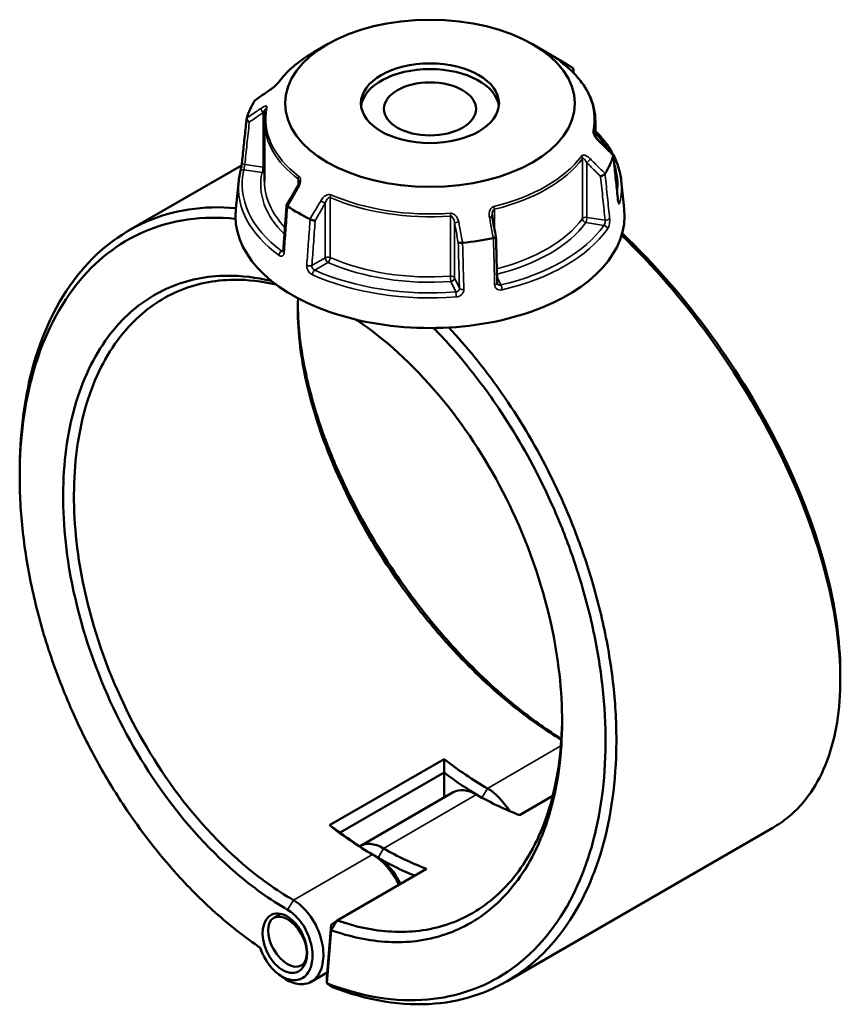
# Model space of a CAD drawing. Header units: millimetres. Extents: x 0 to 898, y 0 to 872.
# Tile 15 of 15: x 614 to 829, y 614 to 872. Entities that reach past the tile are written whole.
import ezdxf

# ---------------------------------------------------------------- set-up
doc = ezdxf.new("R2010")
doc.units = ezdxf.units.MM
doc.layers.add('Visible (ANSI)', color=7, linetype='Continuous', lineweight=50)
doc.layers.add('Visible Narrow (ANSI)', color=7, linetype='Continuous', lineweight=35)

msp = doc.modelspace()

# ---------------------------------------------------------------- linework, layer by layer
at = {"layer": 'Visible (ANSI)'}
for p, q in [((694.882, 865.82), (691.277, 863.739)), ((748.565, 865.82), (756.222, 861.399)), ((678.373, 845.584), (678.373, 829.829)), ((765.073, 845.584), (765.073, 841.629)), ((672.343, 834.032), (642.908, 817.037)), ((671.615, 830.061), (670.821, 822.669)), ((771.832, 830.061), (772.626, 822.669)), ((725.455, 678.402), (695.403, 661.051)), ((698.195, 659.148), (725.452, 674.885)), ((725.436, 668.309), (725.436, 674.855)), ((727.821, 669.686), (703.426, 655.601)), ((745.215, 663.727), (753.878, 668.729)), ((811.594, 660.394), (741.853, 620.129)), ((697.376, 636.108), (720.82, 649.643)), ((682.621, 637.816), (680.788, 636.758)), ((695.823, 634.916), (697.376, 636.108)), ((695.823, 634.916), (694.672, 621.024)), ((694.685, 619.633), (695.838, 633.55)), ((695.838, 633.55), (695.823, 634.916)), ((689.097, 624.927), (687.988, 624.287)), ((694.789, 622.44), (690.604, 620.024)), ((694.672, 621.024), (694.685, 619.633))]:
    msp.add_line(p, q, dxfattribs=at)
for centre, major_axis, ratio in [((721.723, 850.323), (-37.959, 0), 0.5773503), ((721.723, 850.323), (-18.088, 0), 0.5773503), ((721.723, 848.85), (-12.058, 0), 0.5773503), ((683.699, 630.125), (3.405, -7.485), 0.6318214), ((684.388, 630.523), (3.6, -6.235), 0.5773503)]:
    msp.add_ellipse(centre, major_axis=major_axis, ratio=ratio, dxfattribs=at)
for centre, major_axis, ratio, start_param, end_param in [((721.723, 841.481), (48.789, 0), 0.5773503, 0.7000236, 0.7853982), ((721.723, 848.85), (-18.088, 0), 0.5773503, 3.2122144, 6.2125635), ((11925.174, -10065.031), (-15080.935, 6278.206), 0.7812336, 5.8150612, 5.8154038), ((721.723, 841.481), (-48.789, 0), 0.5773503, 5.9360113, 6.1067605), ((-10172.334, -6703.997), (-14566.206, 6858.218), 0.7841007, 4.2840394, 4.284384), ((721.723, 841.481), (48.789, 0), 0.5773503, 5.9360113, 6.1067605), ((8889.183, -3948.205), (-8219.572, -14236.719), 0.5773842, 4.7102294, 4.7105616), ((721.723, 820.848), (51, 0), 0.5773503, 3.0796893, 6.3450887), ((721.723, 841.481), (-48.789, 0), 0.5773503, 0.7000236, 0.8707727), ((-2215.081, -2168.625), (-2467.165, 15953.448), 0.2116418, 4.8677141, 4.8680442), ((721.723, 841.481), (-48.789, 0), 0.5773503, 1.7472211, 1.9179703), ((736.749, 744.199), (-45, 77.942), 0.5773503, 2.177782, 2.3561945), ((735.335, 743.383), (46, -79.674), 0.5773503, 5.3450197, 5.4868576), ((733.921, 659.12), (-6.1, 10.566), 0.5773503, 5.4977871, 6.2831853), ((733.921, 742.566), (45, -77.942), 0.5773503, 5.4977872, 5.6761997), ((736.749, 660.753), (-6.1, 10.566), 0.5773503, 4.7604338, 5.4977872), ((706.697, 726.849), (45, -77.942), 0.5773503, 5.3193746, 5.4977872), ((708.112, 727.665), (-46, 79.674), 0.5773503, 2.2034271, 2.3561945), ((709.526, 645.036), (-6.1, 10.566), 0.5773503, 5.4977871, 6.3032905), ((706.697, 643.403), (6.1, -10.566), 0.5773503, 1.4345484, 2.3561945), ((709.526, 728.482), (-45, 77.942), 0.5773503, 2.3561945, 2.534607), ((708.112, 644.219), (-5.1, 8.833), 0.5773503, 4.5492062, 5.4977872), ((708.112, 727.665), (46, -79.674), 0.5773503, 5.4977872, 5.645566)]:
    msp.add_ellipse(centre, major_axis=major_axis, ratio=ratio, start_param=start_param, end_param=end_param, dxfattribs=at)
for points, knots in [([(691.277, 863.739), (690.488, 863.283), (689.728, 862.809), (688.272, 861.828), (687.575, 861.32), (686.249, 860.272), (685.62, 859.733), (684.432, 858.625), (683.874, 858.056), (682.833, 856.892), (682.35, 856.297), (681.906, 855.691)], [3.14159265, 3.14159265, 3.14159265, 3.14159265, 3.21871647, 3.21871647, 3.29584029, 3.29584029, 3.37296411, 3.37296411, 3.45008793, 3.45008793, 3.52721175, 3.52721175, 3.52721175, 3.52721175]), ([(756.11, 861.125), (756.059, 861.165), (756.013, 861.2), (755.935, 861.262), (755.904, 861.288), (755.858, 861.326), (755.843, 861.339), (755.841, 861.342), (755.841, 861.342), (755.841, 861.342)], [0, 0, 0, 0, 0.027602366, 0.027602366, 0.055204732, 0.055204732, 0.082807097, 0.082807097, 0.085029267, 0.085029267, 0.085029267, 0.085029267]), ([(765.073, 845.584), (765.073, 846.714), (764.946, 847.844), (764.442, 850.078), (764.066, 851.182), (763.074, 853.342), (762.46, 854.399), (761.008, 856.447), (760.171, 857.439), (758.29, 859.344), (757.247, 860.257), (756.11, 861.125)], [0.78539816, 0.78539816, 0.78539816, 0.78539816, 0.91488186, 0.91488186, 1.04436556, 1.04436556, 1.17384925, 1.17384925, 1.30333295, 1.30333295, 1.43281665, 1.43281665, 1.43281665, 1.43281665]), ([(759.075, 858.547), (759.136, 858.624), (759.186, 858.706), (759.269, 858.896), (759.294, 859.003), (759.3, 859.212), (759.28, 859.311), (759.196, 859.485), (759.134, 859.558), (759.055, 859.616)], [0.00820144, 0.00820144, 0.00820144, 0.00820144, 0.03931654, 0.03931654, 0.07811943, 0.07811943, 0.11669858, 0.11669858, 0.15374023, 0.15374023, 0.15374023, 0.15374023]), ([(681.906, 855.691), (681.888, 855.666), (681.863, 855.634), (681.794, 855.551), (681.748, 855.497), (681.628, 855.366), (681.551, 855.287), (681.362, 855.099), (681.246, 854.988), (680.97, 854.737), (680.807, 854.597), (680.486, 854.333), (680.327, 854.207), (680.04, 853.992), (679.91, 853.899), (679.787, 853.814)], [0, 0, 0, 0, 0.02448736, 0.02448736, 0.05566303, 0.05566303, 0.09536839, 0.09536839, 0.14762195, 0.14762195, 0.21670515, 0.21670515, 0.28578835, 0.28578835, 0.345416, 0.345416, 0.345416, 0.345416]), ([(678.72, 848.814), (678.674, 848.6), (678.632, 848.386), (678.558, 847.957), (678.526, 847.742), (678.471, 847.311), (678.447, 847.095), (678.41, 846.664), (678.396, 846.448), (678.378, 846.016), (678.373, 845.8), (678.373, 845.584)], [3.80317111, 3.80317111, 3.80317111, 3.80317111, 3.82793505, 3.82793505, 3.85269899, 3.85269899, 3.87746293, 3.87746293, 3.90222688, 3.90222688, 3.92699082, 3.92699082, 3.92699082, 3.92699082]), ([(672.471, 834.949), (672.551, 835.709), (672.631, 836.468), (672.791, 837.986), (672.871, 838.746), (673.032, 840.264), (673.112, 841.023), (673.272, 842.542), (673.352, 843.301), (673.513, 844.82), (673.593, 845.579), (673.673, 846.338)], [1.2046153, 1.2046153, 1.2046153, 1.2046153, 1.4892348, 1.4892348, 1.7738543, 1.7738543, 2.0584737, 2.0584737, 2.3430932, 2.3430932, 2.6277127, 2.6277127, 2.6277127, 2.6277127]), ([(674.378, 845.389), (674.377, 845.39), (674.376, 845.391), (674.26, 845.455), (674.152, 845.531), (673.961, 845.699), (673.88, 845.79), (673.753, 845.977), (673.708, 846.073), (673.665, 846.253), (673.665, 846.336), (673.687, 846.41)], [-0.153857, -0.153857, -0.153857, -0.153857, -0.15338182, -0.15338182, -0.11415687, -0.11415687, -0.07544477, -0.07544477, -0.03695534, -0.03695534, 0, 0, 0, 0]), ([(765.922, 840.57), (765.796, 840.695), (765.673, 840.829), (765.437, 841.108), (765.325, 841.254), (765.119, 841.55), (765.026, 841.7), (764.913, 841.911), (764.88, 841.978), (764.83, 842.089), (764.811, 842.136), (764.77, 842.246), (764.753, 842.305), (764.738, 842.374), (764.735, 842.394), (764.734, 842.407), (764.734, 842.409), (764.734, 842.409)], [0, 0, 0, 0, 0.06411837, 0.06411837, 0.12823675, 0.12823675, 0.19235512, 0.19235512, 0.22276405, 0.22276405, 0.24628627, 0.24628627, 0.28310596, 0.28310596, 0.30675646, 0.30675646, 0.31680187, 0.31680187, 0.31680187, 0.31680187]), ([(765.073, 843.082), (765.929, 842.225), (766.711, 841.34), (768.252, 839.355), (768.98, 838.245), (770.203, 835.974), (770.7, 834.813), (771.45, 832.457), (771.703, 831.262), (771.832, 830.061)], [4.97524504, 4.97524504, 4.97524504, 4.97524504, 5.07635569, 5.07635569, 5.19619839, 5.19619839, 5.31604109, 5.31604109, 5.43588379, 5.43588379, 5.43588379, 5.43588379]), ([(769.719, 836.785), (769.737, 836.767), (769.751, 836.747), (769.782, 836.676), (769.782, 836.617), (769.76, 836.551)], [-0.05369142, -0.05369142, -0.05369142, -0.05369142, -0.036955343, -0.036955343, 0, 0, 0, 0]), ([(770.976, 824.916), (770.896, 825.7), (770.816, 826.483), (770.656, 828.05), (770.576, 828.833), (770.416, 830.4), (770.336, 831.184), (770.176, 832.751), (770.095, 833.534), (769.935, 835.101), (769.855, 835.884), (769.775, 836.668)], [1.2046153, 1.2046153, 1.2046153, 1.2046153, 1.489011, 1.489011, 1.7734066, 1.7734066, 2.0578023, 2.0578023, 2.3421979, 2.3421979, 2.6265936, 2.6265936, 2.6265936, 2.6265936]), ([(672.007, 832.324), (672.03, 832.421), (672.057, 832.542), (672.119, 832.83), (672.154, 833), (672.226, 833.363), (672.262, 833.557), (672.33, 833.946), (672.362, 834.14), (672.417, 834.508), (672.44, 834.681), (672.463, 834.876), (672.467, 834.913), (672.471, 834.949)], [0, 0, 0, 0, 0.05596137, 0.05596137, 0.11691794, 0.11691794, 0.17857848, 0.17857848, 0.2397459, 0.2397459, 0.2998994, 0.2998994, 0.31481354, 0.31481354, 0.31481354, 0.31481354]), ([(671.615, 830.061), (671.631, 830.212), (671.649, 830.364), (671.689, 830.666), (671.712, 830.818), (671.76, 831.12), (671.786, 831.271), (671.842, 831.572), (671.873, 831.723), (671.937, 832.024), (671.971, 832.174), (672.007, 832.324)], [2.418097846, 2.418097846, 2.418097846, 2.418097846, 2.433220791, 2.433220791, 2.448343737, 2.448343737, 2.463466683, 2.463466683, 2.478589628, 2.478589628, 2.493712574, 2.493712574, 2.493712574, 2.493712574]), ([(767.593, 831.883), (767.552, 831.812), (767.49, 831.738), (767.331, 831.589), (767.234, 831.516), (767.02, 831.381), (766.904, 831.32), (766.667, 831.219), (766.547, 831.178), (766.431, 831.15), (766.43, 831.15), (766.428, 831.149)], [-0.15374042, -0.15374042, -0.15374042, -0.15374042, -0.11669868, -0.11669868, -0.07811926, -0.07811926, -0.03931665, -0.03931665, 0, 0, 0.00047629, 0.00047629, 0.00047629, 0.00047629]), ([(687.348, 829.796), (687.348, 829.722), (687.342, 829.638), (687.316, 829.46), (687.297, 829.366), (687.246, 829.172), (687.214, 829.073), (687.14, 828.873), (687.098, 828.773), (687.004, 828.575), (686.952, 828.476), (686.897, 828.38)], [0.13801183, 0.13801183, 0.13801183, 0.13801183, 0.17949263, 0.17949263, 0.22097343, 0.22097343, 0.26245423, 0.26245423, 0.30393503, 0.30393503, 0.34541583, 0.34541583, 0.34541583, 0.34541583]), ([(684.149, 823.618), (684.091, 822.818), (684.033, 822.019), (683.917, 820.42), (683.858, 819.621), (683.742, 818.022), (683.684, 817.223), (683.567, 815.624), (683.509, 814.825), (683.393, 813.227), (683.334, 812.427), (683.276, 811.628)], [0.6580505, 0.6580505, 0.6580505, 0.6580505, 0.9404674, 0.9404674, 1.2228844, 1.2228844, 1.5053014, 1.5053014, 1.7877184, 1.7877184, 2.0701353, 2.0701353, 2.0701353, 2.0701353]), ([(684.392, 823.344), (684.312, 823.395), (684.251, 823.444), (684.166, 823.538), (684.147, 823.581), (684.15, 823.631), (684.154, 823.643), (684.161, 823.653)], [-0.15374023, -0.15374023, -0.15374023, -0.15374023, -0.116698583, -0.116698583, -0.078119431, -0.078119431, -0.064730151, -0.064730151, -0.064730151, -0.064730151]), ([(771.052, 824.484), (771.052, 824.484), (771.05, 824.489), (771.042, 824.515), (771.034, 824.544), (771.015, 824.631), (771.004, 824.695), (770.988, 824.814), (770.982, 824.864), (770.976, 824.916)], [0.20812264, 0.20812264, 0.20812264, 0.20812264, 0.22489111, 0.22489111, 0.25432414, 0.25432414, 0.2919232, 0.2919232, 0.31481354, 0.31481354, 0.31481354, 0.31481354]), ([(670.839, 822.831), (662.409, 823.587), (654.39, 822.369), (640.346, 816.203), (634.258, 811.407), (623.956, 798.33), (619.908, 789.829), (615.277, 772.053), (614.21, 763.177), (614.21, 753.822)], [0.3786309, 0.3786309, 0.3786309, 0.3786309, 0.7146722, 0.7146722, 1.03798, 1.03798, 1.3838528, 1.3838528, 1.669276, 1.669276, 1.669276, 1.669276]), ([(738.036, 820.439), (738.029, 820.475), (738.023, 820.51), (738.012, 820.581), (738.007, 820.617), (737.999, 820.688), (737.996, 820.723), (737.99, 820.794), (737.988, 820.829), (737.986, 820.899), (737.985, 820.934), (737.985, 820.968)], [0, 0, 0, 0, 0.014604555, 0.014604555, 0.02920911, 0.02920911, 0.043813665, 0.043813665, 0.05841822, 0.05841822, 0.073022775, 0.073022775, 0.073022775, 0.073022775]), ([(677.219, 628.955), (673.451, 631.517), (669.735, 634.41), (662.489, 640.798), (658.958, 644.291), (650.616, 653.509), (645.953, 659.525), (639.169, 669.734), (636.791, 673.657), (632.344, 681.722), (630.275, 685.865), (626.145, 695.047), (624.15, 700.115), (620.68, 710.346), (619.205, 715.51), (616.809, 725.815), (615.888, 730.956), (614.62, 741.101), (614.273, 746.104), (614.218, 750.98), (614.107, 760.734), (615.168, 769.98), (619.859, 787.851), (623.847, 796.178), (633.975, 808.978), (639.955, 813.667), (653.986, 819.796), (662.159, 820.951), (670.743, 820.035)], [-3.0617291, -3.0617291, -3.0617291, -3.0617291, -2.9120311, -2.9120311, -2.7623332, -2.7623332, -2.5445197, -2.5445197, -2.4163941, -2.4163941, -2.2882686, -2.2882686, -2.1375326, -2.1375326, -1.9867966, -1.9867966, -1.8360607, -1.8360607, -1.6853247, -1.6853247, -1.6853247, -1.3838528, -1.3838528, -1.03798, -1.03798, -0.7146722, -0.7146722, -0.3667941, -0.3667941, -0.3667941, -0.3667941]), ([(691.637, 819.579), (691.636, 819.579), (691.635, 819.579), (691.55, 819.576), (691.45, 819.582), (691.229, 819.613), (691.111, 819.637), (690.867, 819.702), (690.743, 819.741), (690.511, 819.829), (690.405, 819.877), (690.311, 819.927)], [-0.153857, -0.153857, -0.153857, -0.153857, -0.15338163, -0.15338163, -0.11415679, -0.11415679, -0.07544441, -0.07544441, -0.03695525, -0.03695525, 0, 0, 0, 0]), ([(771.944, 815.721), (780.125, 807.816), (787.934, 798.79), (801.938, 779.485), (808.142, 769.22), (818.717, 747.744), (822.925, 736.521), (827.99, 716.522), (829.209, 707.618), (829.236, 699.523), (829.249, 695.476), (828.966, 691.63), (827.814, 684.428), (826.945, 681.071), (824.641, 674.924), (823.206, 672.133), (819.802, 667.178), (817.834, 665.015), (814.357, 662.146), (813.013, 661.213), (811.594, 660.394)], [-2.7717693, -2.7717693, -2.7717693, -2.7717693, -2.446457, -2.446457, -2.1231586, -2.1231586, -1.7773097, -1.7773097, -1.4758255, -1.4758255, -1.4758255, -1.3250834, -1.3250834, -1.1743413, -1.1743413, -1.0235992, -1.0235992, -0.8728572, -0.8728572, -0.7866887, -0.7866887, -0.7866887, -0.7866887]), ([(829.237, 701.032), (829.237, 701.17), (829.236, 701.309), (829.236, 701.448), (829.195, 709.408), (827.984, 718.158), (822.983, 737.8), (818.839, 748.814), (808.443, 769.879), (802.349, 779.942), (788.368, 799.188), (780.418, 808.312), (772.096, 816.242)], [1.4705573, 1.4705573, 1.4705573, 1.4705573, 1.4758255, 1.4758255, 1.4758255, 1.7773097, 1.7773097, 2.1231586, 2.1231586, 2.446457, 2.446457, 2.7830047, 2.7830047, 2.7830047, 2.7830047]), ([(730.262, 813.747), (730.14, 813.73), (730.017, 813.718), (729.774, 813.703), (729.658, 813.701), (729.449, 813.706), (729.359, 813.715), (729.215, 813.74), (729.162, 813.757), (729.13, 813.778), (729.13, 813.779), (729.129, 813.779)], [-0.15374042, -0.15374042, -0.15374042, -0.15374042, -0.11669868, -0.11669868, -0.07811926, -0.07811926, -0.03931666, -0.03931666, 0, 0, 0.00047629, 0.00047629, 0.00047629, 0.00047629]), ([(739.013, 815.263), (739.015, 815.253), (739.013, 815.242), (738.992, 815.205), (738.954, 815.177), (738.837, 815.121), (738.759, 815.093), (738.57, 815.041), (738.463, 815.018), (738.347, 814.997)], [-0.13095781, -0.13095781, -0.13095781, -0.13095781, -0.11415687, -0.11415687, -0.07544477, -0.07544477, -0.03695534, -0.03695534, 0, 0, 0, 0]), ([(739.33, 803.219), (739.309, 804.021), (739.288, 804.824), (739.245, 806.429), (739.224, 807.232), (739.182, 808.837), (739.161, 809.639), (739.119, 811.244), (739.098, 812.047), (739.056, 813.652), (739.035, 814.454), (739.014, 815.257)], [1.2046153, 1.2046153, 1.2046153, 1.2046153, 1.4838718, 1.4838718, 1.7631283, 1.7631283, 2.0423848, 2.0423848, 2.3216413, 2.3216413, 2.6008978, 2.6008978, 2.6008978, 2.6008978]), ([(683.276, 811.628), (683.273, 811.58), (683.267, 811.539), (683.253, 811.472), (683.245, 811.447), (683.232, 811.415), (683.228, 811.407), (683.228, 811.407)], [0, 0, 0, 0, 0.031458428, 0.031458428, 0.062916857, 0.062916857, 0.093079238, 0.093079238, 0.093079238, 0.093079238]), ([(680.222, 803.734), (676.241, 804.694), (672.322, 805.164), (665.857, 805.109), (663.248, 804.837), (658.201, 803.802), (655.764, 803.037), (648.859, 800.063), (644.699, 797.165), (638.963, 791.239), (637.028, 788.758), (633.581, 783.276), (632.068, 780.277), (629.5, 773.828), (628.444, 770.378), (626.812, 763.108), (626.237, 759.287), (625.909, 755.323), (625.252, 747.396), (625.588, 738.896), (628.479, 719.774), (631.468, 709.071), (639.538, 689.357), (644.418, 680.282), (656.203, 663.078), (663.25, 655.114), (675.184, 644.85), (679.779, 641.562), (684.425, 638.88)], [-2.8764446, -2.8764446, -2.8764446, -2.8764446, -2.6912754, -2.6912754, -2.5606895, -2.5606895, -2.4301035, -2.4301035, -2.1738189, -2.1738189, -2.0230633, -2.0230633, -1.8723076, -1.8723076, -1.721552, -1.721552, -1.5707963, -1.5707963, -1.5707963, -1.269285, -1.269285, -0.9073789, -0.9073789, -0.5757643, -0.5757643, -0.2142133, -0.2142133, 0, 0, 0, 0]), ([(685.981, 641.403), (681.447, 644.021), (676.962, 647.228), (665.312, 657.24), (658.432, 665.008), (646.914, 681.795), (642.141, 690.652), (634.236, 709.907), (631.3, 720.367), (628.445, 739.071), (628.101, 747.391), (628.73, 755.156), (629.044, 759.038), (629.6, 762.782), (631.183, 769.909), (632.21, 773.292), (634.712, 779.618), (636.187, 782.562), (639.552, 787.943), (641.442, 790.38), (647.047, 796.203), (651.117, 799.053), (657.875, 801.983), (660.261, 802.737), (665.203, 803.761), (667.76, 804.031), (673.966, 804.092), (677.671, 803.668), (681.436, 802.793)], [0, 0, 0, 0, 0.2142133, 0.2142133, 0.5757643, 0.5757643, 0.9073789, 0.9073789, 1.269285, 1.269285, 1.5707963, 1.5707963, 1.5707963, 1.721552, 1.721552, 1.8723076, 1.8723076, 2.0230633, 2.0230633, 2.1738189, 2.1738189, 2.4301035, 2.4301035, 2.5606895, 2.5606895, 2.6912754, 2.6912754, 2.8701142, 2.8701142, 2.8701142, 2.8701142]), ([(739.368, 803.043), (739.364, 803.052), (739.36, 803.061), (739.352, 803.081), (739.349, 803.092), (739.343, 803.114), (739.34, 803.125), (739.336, 803.15), (739.334, 803.163), (739.331, 803.19), (739.33, 803.204), (739.33, 803.219)], [0.24445822, 0.24445822, 0.24445822, 0.24445822, 0.258529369, 0.258529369, 0.272600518, 0.272600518, 0.286671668, 0.286671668, 0.300742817, 0.300742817, 0.314813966, 0.314813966, 0.314813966, 0.314813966]), ([(687.182, 799.184), (687.023, 795.972), (687.107, 792.582), (687.438, 789.05), (687.766, 785.539), (688.336, 781.89), (689.946, 774.397), (690.985, 770.554), (693.51, 762.762), (694.995, 758.813), (698.376, 750.897), (700.273, 746.931), (705.89, 736.321), (709.961, 729.746), (716.712, 720.303), (719.094, 717.198), (724.026, 711.205), (726.575, 708.317), (733.985, 700.5), (738.993, 695.889), (748.075, 688.679), (752.124, 685.861), (756.142, 683.454)], [-1.7224072, -1.7224072, -1.7224072, -1.7224072, -1.5707963, -1.5707963, -1.5707963, -1.4200407, -1.4200407, -1.269285, -1.269285, -1.1185294, -1.1185294, -0.9677737, -0.9677737, -0.7114891, -0.7114891, -0.5809031, -0.5809031, -0.4503172, -0.4503172, -0.2103215, -0.2103215, -0.0208228, -0.0208228, -0.0208228, -0.0208228]), ([(756.156, 683.668), (752.536, 685.924), (748.899, 688.5), (740.095, 695.493), (734.966, 700.221), (727.379, 708.234), (724.77, 711.194), (719.723, 717.336), (717.285, 720.518), (710.381, 730.193), (706.221, 736.927), (700.485, 747.788), (698.55, 751.847), (695.103, 759.945), (693.59, 763.984), (691.021, 771.95), (689.965, 775.877), (688.334, 783.531), (687.759, 787.258), (687.43, 790.843), (687.241, 792.906), (687.134, 794.922), (687.11, 796.883)], [0.0439589, 0.0439589, 0.0439589, 0.0439589, 0.2103215, 0.2103215, 0.4503172, 0.4503172, 0.5809031, 0.5809031, 0.7114891, 0.7114891, 0.9677737, 0.9677737, 1.1185294, 1.1185294, 1.269285, 1.269285, 1.4200407, 1.4200407, 1.5707963, 1.5707963, 1.5707963, 1.6575875, 1.6575875, 1.6575875, 1.6575875]), ([(695.838, 633.55), (698.311, 632.668), (700.774, 631.967), (708.348, 630.369), (713.368, 630.117), (720.716, 631.025), (723.228, 631.593), (728.054, 633.215), (730.368, 634.269), (736.872, 638.084), (740.722, 641.515), (745.91, 648.223), (747.63, 650.981), (750.63, 656.98), (751.909, 660.221), (753.997, 667.114), (754.806, 670.766), (755.935, 678.396), (756.255, 682.375), (756.328, 686.473), (756.473, 694.669), (755.621, 703.341), (751.635, 722.617), (748.075, 733.255), (739.035, 752.565), (733.746, 761.324), (721.262, 777.651), (713.942, 785.034), (704.984, 791.789), (703.677, 792.722), (702.363, 793.607)], [-2.9668095, -2.9668095, -2.9668095, -2.9668095, -2.8530315, -2.8530315, -2.6130273, -2.6130273, -2.4824181, -2.4824181, -2.3518089, -2.3518089, -2.0955839, -2.0955839, -1.9448633, -1.9448633, -1.7941426, -1.7941426, -1.643422, -1.643422, -1.4927014, -1.4927014, -1.4927014, -1.1912602, -1.1912602, -0.8293786, -0.8293786, -0.49784, -0.49784, -0.1363374, -0.1363374, -0.0751045, -0.0751045, -0.0751045, -0.0751045]), ([(722.67, 791.408), (725.632, 788.382), (728.508, 785.158), (734.233, 778.131), (737.067, 774.303), (744.052, 763.917), (747.966, 757.104), (753.422, 745.875), (755.277, 741.628), (758.625, 733.026), (760.118, 728.671), (762.949, 719.155), (764.211, 713.986), (766.173, 703.715), (766.872, 698.614), (767.69, 688.594), (767.81, 683.676), (767.468, 674.135), (767.006, 669.511), (766.258, 665.088), (764.762, 656.242), (762.117, 648.2), (754.221, 633.431), (748.64, 627.08), (735.838, 618.497), (728.746, 616.028), (712.762, 614.642), (703.764, 616.094), (694.685, 619.633)], [-2.8158601, -2.8158601, -2.8158601, -2.8158601, -2.6887397, -2.6887397, -2.5528778, -2.5528778, -2.3350555, -2.3350555, -2.2069247, -2.2069247, -2.0787939, -2.0787939, -1.9280518, -1.9280518, -1.7773097, -1.7773097, -1.6265676, -1.6265676, -1.4758255, -1.4758255, -1.4758255, -1.1743413, -1.1743413, -0.8281609, -0.8281609, -0.5040431, -0.5040431, -0.1487092, -0.1487092, -0.1487092, -0.1487092]), ([(695.943, 618.729), (705.245, 615.07), (714.468, 613.558), (730.794, 614.953), (738.011, 617.452), (751.051, 626.155), (756.741, 632.599), (764.803, 647.602), (767.509, 655.775), (769.046, 664.773), (769.815, 669.271), (770.292, 673.975), (770.655, 683.685), (770.54, 688.691), (769.72, 698.894), (769.014, 704.09), (767.028, 714.554), (765.747, 719.822), (762.873, 729.523), (761.354, 733.962), (757.949, 742.734), (756.061, 747.066), (750.506, 758.521), (746.518, 765.474), (739.398, 776.074), (736.509, 779.982), (731.27, 786.418), (728.978, 789.04), (726.629, 791.54)], [0.1460669, 0.1460669, 0.1460669, 0.1460669, 0.5040431, 0.5040431, 0.8281609, 0.8281609, 1.1743413, 1.1743413, 1.4758255, 1.4758255, 1.4758255, 1.6265676, 1.6265676, 1.7773097, 1.7773097, 1.9280518, 1.9280518, 2.0787939, 2.0787939, 2.2069247, 2.2069247, 2.3350555, 2.3350555, 2.5528778, 2.5528778, 2.6887397, 2.6887397, 2.7888475, 2.7888475, 2.7888475, 2.7888475]), ([(756.341, 689.017), (756.338, 688.61), (756.333, 688.204), (756.325, 687.799), (756.247, 683.792), (755.926, 679.902), (754.807, 672.447), (754.009, 668.88), (751.954, 662.15), (750.696, 658.987), (747.752, 653.135), (746.064, 650.446), (740.979, 643.908), (737.21, 640.568), (730.848, 636.857), (728.585, 635.833), (723.867, 634.258), (721.413, 633.708), (714.235, 632.833), (709.332, 633.084), (702.022, 634.633), (699.704, 635.288), (697.376, 636.108)], [1.4774699, 1.4774699, 1.4774699, 1.4774699, 1.4927014, 1.4927014, 1.4927014, 1.643422, 1.643422, 1.7941426, 1.7941426, 1.9448633, 1.9448633, 2.0955839, 2.0955839, 2.3518089, 2.3518089, 2.4824181, 2.4824181, 2.6130273, 2.6130273, 2.8530315, 2.8530315, 2.962783, 2.962783, 2.962783, 2.962783]), ([(683.39, 621.029), (684.585, 620.185), (685.831, 619.64), (688.359, 619.219), (689.625, 619.434), (691.341, 620.467), (691.92, 621.026), (692.391, 621.725), (692.861, 622.424), (693.224, 623.263), (693.841, 625.715), (693.894, 627.493), (693.319, 631.21), (692.686, 633.146), (690.778, 636.878), (689.449, 638.636), (687.33, 640.522), (686.659, 641.011), (685.981, 641.403)], [-3.2432709, -3.2432709, -3.2432709, -3.2432709, -2.8142821, -2.8142821, -2.3328191, -2.3328191, -2.0319047, -2.0319047, -2.0319047, -1.7309903, -1.7309903, -1.2495272, -1.2495272, -0.7641814, -0.7641814, -0.2321496, -0.2321496, 0, 0, 0, 0]), ([(684.425, 638.88), (684.983, 638.558), (685.534, 638.158), (687.278, 636.614), (688.377, 635.176), (689.973, 632.103), (690.514, 630.499), (691.027, 627.396), (691.004, 625.898), (690.516, 623.815), (690.222, 623.098), (689.834, 622.498), (689.447, 621.897), (688.966, 621.413), (687.53, 620.512), (686.462, 620.315), (684.283, 620.663), (683.183, 621.153), (680.914, 622.807), (679.766, 624.07), (678.173, 626.601), (677.621, 627.764), (677.219, 628.955)], [0, 0, 0, 0, 0.2321496, 0.2321496, 0.7641814, 0.7641814, 1.2495272, 1.2495272, 1.7309903, 1.7309903, 2.0319047, 2.0319047, 2.0319047, 2.3328191, 2.3328191, 2.8142821, 2.8142821, 3.2589381, 3.2589381, 3.776865, 3.776865, 4.1479233, 4.1479233, 4.1479233, 4.1479233]), ([(695.838, 633.55), (696.095, 633.977), (696.351, 634.403), (696.864, 635.255), (697.12, 635.682), (697.376, 636.108)], [-0.29867334, -0.29867334, -0.29867334, -0.29867334, -0.14934969, -0.14934969, 0, 0, 0, 0]), ([(695.943, 618.729), (695.733, 618.88), (695.524, 619.03), (695.104, 619.331), (694.895, 619.482), (694.685, 619.633)], [-0.27002045, -0.27002045, -0.27002045, -0.27002045, -0.1350169, -0.1350169, 0, 0, 0, 0])]:
    msp.add_open_spline(points, degree=3, knots=knots, dxfattribs=at)
for points in [[(759.055, 859.616), (759.049, 859.62), (759.044, 859.624), (759.039, 859.628)], [(759.295, 859.181), (759.32, 858.871), (759.345, 858.56), (759.369, 858.25)], [(675.854, 851.078), (675.851, 851.074), (675.848, 851.069), (675.845, 851.065)], [(675.854, 851.078), (675.88, 851.118), (675.914, 851.153), (675.956, 851.181)], [(673.691, 846.425), (673.69, 846.42), (673.689, 846.415), (673.687, 846.41)], [(769.755, 836.537), (769.757, 836.542), (769.758, 836.546), (769.76, 836.551)], [(767.593, 831.883), (767.596, 831.887), (767.599, 831.892), (767.602, 831.897)], [(684.392, 823.344), (684.397, 823.341), (684.403, 823.337), (684.408, 823.334)], [(690.292, 819.937), (690.298, 819.934), (690.304, 819.93), (690.311, 819.927)], [(730.262, 813.747), (730.27, 813.748), (730.278, 813.749), (730.286, 813.75)], [(738.323, 814.993), (738.331, 814.995), (738.339, 814.996), (738.347, 814.997)], [(702.238, 793.637), (703.008, 793.138), (703.776, 792.623), (704.542, 792.091)], [(614.21, 752.382), (614.21, 752.862), (614.21, 753.342), (614.21, 753.822)], [(829.237, 701.032), (829.237, 700.44), (829.237, 699.847), (829.237, 699.255)], [(725.455, 678.402), (725.462, 677.228), (725.46, 676.056), (725.452, 674.885)], [(695.403, 661.051), (696.331, 660.41), (697.262, 659.775), (698.195, 659.148)], [(676.822, 629.215), (676.444, 629.482), (676.067, 629.749), (675.689, 630.015)], [(676.822, 629.215), (676.957, 629.12), (677.092, 629.025), (677.227, 628.93)], [(683.39, 621.029), (683.012, 621.296), (682.635, 621.563), (682.257, 621.829)]]:
    msp.add_open_spline(points, degree=3, dxfattribs=at)
for points, weights in [([(725.452, 674.885), (725.444, 674.87), (725.436, 674.855)], [1.07597303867, 1.07597643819, 1.07597981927]), ([(698.212, 659.138), (698.204, 659.143), (698.195, 659.148)], [1.07597981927, 1.07597643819, 1.07597303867])]:
    msp.add_rational_spline(points, weights, degree=2, dxfattribs=at)
at = {"layer": 'Visible Narrow (ANSI)'}
for p, q in [((677.972, 847.859), (677.972, 833.549)), ((764.741, 842.357), (764.741, 842.493)), ((677.972, 833.549), (673.206, 834.287)), ((761.655, 835.842), (761.655, 820.088)), ((762.835, 820.421), (762.835, 834.731)), ((672.979, 832.908), (677.713, 832.175)), ((687.145, 830.488), (687.145, 828.89)), ((694.267, 824.123), (694.267, 809.814)), ((695.578, 809.866), (695.578, 825.62)), ((738.596, 817.473), (738.596, 822.529)), ((727.077, 820.747), (727.077, 804.993)), ((728.167, 804.569), (728.167, 818.879)), ((762.576, 819.047), (767.31, 818.314)), ((767.601, 819.684), (762.835, 820.421)), ((683.289, 811.803), (682.882, 811.569)), ((694.267, 809.814), (690.779, 807.799)), ((691.509, 806.588), (694.975, 808.589)), ((727.201, 803.603), (728.469, 800.87)), ((729.444, 801.818), (728.167, 804.569)), ((740.253, 802.693), (739.289, 804.771)), ((756.023, 681.842), (736.749, 670.715)), ((709.526, 654.997), (733.921, 669.082)), ((735.343, 668.279), (736.749, 670.715)), ((706.697, 653.364), (685.981, 641.403)), ((708.112, 652.548), (706.697, 653.364)), ((708.112, 652.548), (709.526, 654.997)), ((684.425, 638.88), (685.981, 641.403))]:
    msp.add_line(p, q, dxfattribs=at)
for centre, major_axis, ratio, start_param, end_param in [((721.723, 846.161), (43.057, 0), 0.5773503, 2.3561945, 2.7418136), ((755.504, 860.331), (0.607, 0.795), 0.6512731, 0, 0.0791919), ((721.723, 846.161), (43.057, 0), 0.5773503, 6.1593656, 6.9306038), ((755.685, 860.399), (0.497, 0.868), 0.8164947, 5.5909163, 6.2143603), ((682.713, 855.1), (-0.807, 0.591), 0.7521134, 6.0009627, 6.2831853), ((680.353, 852.99), (-0.566, 0.824), 0.557115, 0, 0.2527202), ((678.23, 848.417), (-0.566, 0.824), 0.557115, 0.3842372, 1.889275), ((721.723, 846.161), (-43.057, 0), 0.5773503, 6.1593656, 6.9306038), ((679.698, 848.603), (-0.978, 0.211), 0.8102456, 5.6707033, 6.2831853), ((721.723, 845.584), (-43.35, 0), 0.5773503, 0, 0.6474185), ((721.723, 845.584), (43.35, 0), 0.5773503, 6.1593656, 6.2831853), ((763.749, 842.564), (0.978, -0.211), 0.8102456, 0.1729162, 0.9583143), ((721.723, 829.013), (49.209, 0), 0.5773503, 0.3303312, 0.4929508), ((765.216, 839.861), (0.706, 0.708), 0.2576092, 5.732991, 6.2831853), ((721.723, 846.161), (-43.057, 0), 0.5773503, 1.9705754, 2.7418136), ((760.734, 836.067), (-0.807, 0.591), 0.7521134, 3.6447682, 4.4301663), ((673.465, 834.844), (-0.994, 0.105), 0.5936203, 0, 1.3706163), ((721.723, 845.584), (43.35, 0), 0.5773503, 5.112168, 5.8834062), ((763.094, 835.288), (-0.706, -0.708), 0.2576092, 0.9548435, 2.4598813), ((721.723, 829.013), (49.209, 0), 0.5773503, 6.2054058, 6.4788735), ((721.723, 829.013), (-49.209, 0), 0.5773503, 6.1456672, 6.9443022), ((672.979, 832.091), (-0.972, 0.233), 0.8087883, 4.9038811, 6.2831853), ((721.723, 829.013), (-44.35, 0), 0.5773503, 6.1593656, 6.8190563), ((677.713, 832.992), (-0.153, -0.988), 0.2113249, 0.6319143, 2.2027106), ((677.713, 832.992), (0.978, -0.211), 0.8102456, 4.8853051, 5.6135457), ((677.713, 832.992), (-1, 0), 0.5773503, 3.990955, 4.4505896), ((721.723, 828.267), (-50.205, 0), 0.5773503, 6.221282, 6.9443022), ((721.723, 829.829), (-43.35, 0), 0.5773503, 0, 0.5021301), ((687.943, 830.837), (0.607, 0.795), 0.6512731, 1.6499882, 2.4353864), ((721.723, 828.267), (50.205, 0), 0.5773503, 6.1456672, 6.3450887), ((687.762, 827.879), (-0.865, 0.501), 0.0017704, 5.3936283, 6.2831853), ((696.181, 826.081), (-0.4, -0.916), 0.492453, 4.6522942, 5.4376924), ((721.723, 846.161), (-43.057, 0), 0.5773503, 0.9233778, 1.694616), ((693.56, 824.531), (-0.865, 0.501), 0.0017704, 3.7570734, 5.2621112), ((721.723, 845.584), (43.35, 0), 0.5773503, 4.0649705, 4.8362087), ((769.982, 824.814), (0.995, 0.102), 0.5566555, 6.0469779, 6.2831853), ((770.468, 824.302), (0.972, -0.233), 0.8087883, 0.2787585, 1.2285119), ((726.954, 821.32), (-0.072, 0.997), 0.1008402, 4.0932818, 4.8786799), ((738.207, 823.061), (0.237, -0.972), 0.3177926, 0.9161026, 1.7015008), ((729.133, 819.028), (-0.983, -0.186), 0.1515234, 4.562691, 6.0677288), ((737.053, 820.254), (0.983, 0.186), 0.1515234, 0, 1.2895813), ((721.723, 829.829), (-43.35, 0), 0.5773503, 1.9865673, 2.7418136), ((721.723, 829.013), (44.35, 0), 0.5773503, 5.1191525, 5.8834062), ((721.723, 829.013), (49.209, 0), 0.5773503, 5.0984697, 5.8971046), ((762.576, 819.863), (-1, 0), 0.5773503, 4.4505896, 5.8834062), ((762.576, 819.863), (0.807, -0.591), 0.7521134, 3.6447682, 5.2155645), ((762.576, 819.863), (0.153, 0.988), 0.2113249, 3.773507, 5.3443033), ((767.31, 817.498), (-0.818, 0.576), 0.7563959, 3.7181962, 5.2017261), ((767.859, 820.241), (0.995, 0.102), 0.5566555, 4.3927873, 5.8801894), ((721.723, 828.267), (50.205, 0), 0.5773503, 5.0984697, 5.8971046), ((682.882, 810.752), (0.596, 0.803), 0.6444664, 0.8557592, 2.339289), ((684.273, 811.555), (-0.997, 0.073), 0.524643, 0, 0.7421181), ((694.975, 809.405), (-1, 0), 0.5773503, 4.0649705, 5.4977871), ((694.975, 809.405), (0.5, -0.866), 0.5773503, 3.9269908, 5.4977871), ((694.975, 809.405), (0.4, 0.916), 0.492453, 3.866896, 5.4376924), ((721.723, 829.013), (44.35, 0), 0.5773503, 4.0649705, 4.8362087), ((721.723, 829.829), (-43.35, 0), 0.5773503, 0.9233778, 1.694616), ((690.072, 808.208), (0.997, -0.073), 0.524643, 4.0504992, 5.5379013), ((691.509, 805.772), (-0.41, -0.912), 0.5013279, 3.8721145, 5.3556444), ((721.723, 828.267), (50.205, 0), 0.5773503, 4.0512721, 4.8499071), ((721.723, 829.013), (-49.209, 0), 0.5773503, 0.9096795, 1.7083144), ((727.201, 804.42), (1, 0), 0.5773503, 0.2617994, 1.694616), ((727.201, 804.42), (0.072, -0.997), 0.1008402, 4.0932818, 5.6640781), ((727.201, 804.42), (0.907, 0.421), 0.7886751, 4.3615096, 5.9323059), ((738.33, 803.193), (1, 0.026), 0.5061606, 5.0433355, 6.2831853), ((728.469, 800.054), (-0.08, 0.997), 0.1119295, 4.1796972, 5.663227), ((730.409, 801.967), (-1, -0.026), 0.5061606, 0.2475523, 1.7349544), ((740.253, 801.877), (0.228, -0.974), 0.3074604, 1.0061095, 2.4896394)]:
    msp.add_ellipse(centre, major_axis=major_axis, ratio=ratio, start_param=start_param, end_param=end_param, dxfattribs=at)
for points, knots in [([(756.229, 861.237), (756.071, 861.327), (755.939, 861.4), (755.759, 861.491), (755.7, 861.517), (755.651, 861.526), (755.645, 861.52), (755.667, 861.485), (755.7, 861.452), (755.798, 861.366), (755.854, 861.321), (755.966, 861.232), (756.015, 861.194), (756.068, 861.154)], [-0.34541583, -0.34541583, -0.34541583, -0.34541583, -0.25081718, -0.25081718, -0.17415567, -0.17415567, -0.12305037, -0.12305037, -0.06721438, -0.06721438, -0.02585168, -0.02585168, 0, 0, 0, 0]), ([(759.039, 859.628), (758.375, 860.008), (757.711, 860.388), (757.047, 860.769), (756.774, 860.925), (756.502, 861.081), (756.229, 861.237)], [-1.77741341, -1.77741341, -1.77741341, -1.77741341, -1.37936806, -1.37936806, -1.37936806, -1.21589312, -1.21589312, -1.21589312, -1.21589312]), ([(679.69, 853.709), (679.905, 853.856), (680.131, 854.023), (680.553, 854.356), (680.747, 854.517), (681.069, 854.799), (681.197, 854.916), (681.457, 855.163), (681.588, 855.293), (681.794, 855.512), (681.875, 855.603), (681.988, 855.74), (682.027, 855.79), (682.061, 855.836)], [-0.345416, -0.345416, -0.345416, -0.345416, -0.25131567, -0.25131567, -0.17440412, -0.17440412, -0.12292214, -0.12292214, -0.06721438, -0.06721438, -0.02585168, -0.02585168, 0, 0, 0, 0]), ([(675.845, 851.065), (676.753, 851.69), (677.661, 852.314), (678.57, 852.939), (678.943, 853.195), (679.316, 853.452), (679.69, 853.709)], [-1.77741341, -1.77741341, -1.77741341, -1.77741341, -1.37944098, -1.37944098, -1.37944098, -1.21589312, -1.21589312, -1.21589312, -1.21589312]), ([(678.996, 849.231), (679.022, 849.353), (679.015, 849.447), (678.883, 849.678), (678.607, 849.635), (678.057, 849.396), (677.801, 849.246), (677.533, 849.062)], [-0.34541683, -0.34541683, -0.34541683, -0.34541683, -0.28278882, -0.28278882, -0.11734182, -0.11734182, 0, 0, 0, 0]), ([(677.533, 849.062), (677.16, 848.806), (676.787, 848.55), (676.414, 848.294), (675.507, 847.671), (674.599, 847.048), (673.691, 846.425)], [-2.76548325, -2.76548325, -2.76548325, -2.76548325, -2.60191598, -2.60191598, -2.60191598, -2.20396296, -2.20396296, -2.20396296, -2.20396296]), ([(674.378, 845.389), (675.203, 845.956), (676.027, 846.523), (676.852, 847.09), (677.225, 847.346), (677.598, 847.603), (677.972, 847.859)], [2.24042693, 2.24042693, 2.24042693, 2.24042693, 2.60191598, 2.60191598, 2.60191598, 2.76548325, 2.76548325, 2.76548325, 2.76548325]), ([(677.972, 847.859), (678.106, 848.064), (678.234, 848.251), (678.509, 848.623), (678.648, 848.785), (678.701, 848.77), (678.706, 848.766), (678.708, 848.76)], [0, 0, 0, 0, 0.11734182, 0.11734182, 0.28278882, 0.28278882, 0.30141453, 0.30141453, 0.30141453, 0.30141453]), ([(673.206, 834.287), (673.393, 836.054), (673.579, 837.821), (673.766, 839.589), (673.964, 841.466), (674.162, 843.344), (674.366, 845.277), (674.372, 845.333), (674.378, 845.389)], [1.2046153, 1.2046153, 1.2046153, 1.2046153, 1.86716, 1.86716, 1.86716, 2.5709553, 2.5709553, 2.5919584, 2.5919584, 2.5919584, 2.5919584]), ([(764.451, 843.091), (764.425, 842.969), (764.432, 842.817), (764.563, 842.211), (764.84, 841.703), (765.39, 840.935), (765.646, 840.637), (765.913, 840.37)], [-0.34541683, -0.34541683, -0.34541683, -0.34541683, -0.28278882, -0.28278882, -0.11734182, -0.11734182, 0, 0, 0, 0]), ([(765.913, 840.37), (766.286, 839.998), (766.659, 839.626), (767.032, 839.254), (767.94, 838.348), (768.848, 837.443), (769.755, 836.537)], [-2.76548325, -2.76548325, -2.76548325, -2.76548325, -2.60198874, -2.60198874, -2.60198874, -2.20396296, -2.20396296, -2.20396296, -2.20396296]), ([(763.757, 835.724), (763.542, 835.937), (763.316, 836.129), (762.894, 836.422), (762.7, 836.532), (762.378, 836.665), (762.249, 836.705), (761.99, 836.748), (761.859, 836.748), (761.653, 836.698), (761.572, 836.661), (761.459, 836.573), (761.419, 836.532), (761.385, 836.485)], [-0.345416, -0.345416, -0.345416, -0.345416, -0.25131567, -0.25131567, -0.17440412, -0.17440412, -0.12292214, -0.12292214, -0.06721438, -0.06721438, -0.02585168, -0.02585168, 0, 0, 0, 0]), ([(769.76, 836.551), (769.776, 836.393), (769.792, 836.235), (770.006, 834.138), (770.204, 832.199), (770.403, 830.26), (770.589, 828.434), (770.776, 826.609), (770.962, 824.784)], [-2.6283076, -2.6283076, -2.6283076, -2.6283076, -2.5709553, -2.5709553, -1.8671599, -1.8671599, -1.8671599, -1.2046153, -1.2046153, -1.2046153, -1.2046153]), ([(672.979, 832.908), (672.981, 832.967), (672.986, 833.038), (673.01, 833.247), (673.033, 833.398), (673.097, 833.759), (673.14, 833.971), (673.188, 834.2), (673.197, 834.245), (673.206, 834.287)], [0, 0, 0, 0, 0.06043739, 0.06043739, 0.15713721, 0.15713721, 0.28284699, 0.28284699, 0.31481354, 0.31481354, 0.31481354, 0.31481354]), ([(761.655, 835.842), (761.672, 835.865), (761.691, 835.883), (761.747, 835.914), (761.787, 835.918), (761.889, 835.9), (761.954, 835.866), (762.083, 835.771), (762.147, 835.712), (762.307, 835.541), (762.404, 835.417), (762.615, 835.114), (762.728, 834.928), (762.835, 834.731)], [0, 0, 0, 0, 0.02585168, 0.02585168, 0.06721438, 0.06721438, 0.12292214, 0.12292214, 0.17440412, 0.17440412, 0.25131567, 0.25131567, 0.345416, 0.345416, 0.345416, 0.345416]), ([(762.835, 834.731), (763.208, 834.359), (763.581, 833.987), (763.954, 833.615), (764.779, 832.793), (765.604, 831.971), (766.428, 831.149)], [1.21589312, 1.21589312, 1.21589312, 1.21589312, 1.37944098, 1.37944098, 1.37944098, 1.74094944, 1.74094944, 1.74094944, 1.74094944]), ([(767.602, 831.897), (766.694, 832.801), (765.785, 833.705), (764.877, 834.609), (764.504, 834.981), (764.13, 835.352), (763.757, 835.724)], [-1.77741341, -1.77741341, -1.77741341, -1.77741341, -1.37944098, -1.37944098, -1.37944098, -1.21589312, -1.21589312, -1.21589312, -1.21589312]), ([(768.797, 820.118), (768.61, 821.943), (768.423, 823.768), (768.237, 825.593), (768.038, 827.531), (767.84, 829.47), (767.625, 831.567), (767.609, 831.725), (767.593, 831.883)], [-2.0701353, -2.0701353, -2.0701353, -2.0701353, -1.4075907, -1.4075907, -1.4075907, -0.7037953, -0.7037953, -0.646443, -0.646443, -0.646443, -0.646443]), ([(687.145, 830.488), (687.171, 830.469), (687.195, 830.443), (687.25, 830.363), (687.277, 830.3), (687.325, 830.131), (687.341, 830.018), (687.347, 829.863), (687.348, 829.83), (687.348, 829.796)], [0, 0, 0, 0, 0.02585168, 0.02585168, 0.06721438, 0.06721438, 0.12305037, 0.12305037, 0.13801183, 0.13801183, 0.13801183, 0.13801183]), ([(687.218, 828.196), (687.376, 828.469), (687.508, 828.757), (687.688, 829.292), (687.747, 829.536), (687.796, 829.94), (687.802, 830.1), (687.779, 830.425), (687.747, 830.588), (687.648, 830.844), (687.593, 830.943), (687.48, 831.08), (687.432, 831.127), (687.379, 831.168)], [-0.34541583, -0.34541583, -0.34541583, -0.34541583, -0.25081718, -0.25081718, -0.17415567, -0.17415567, -0.12305037, -0.12305037, -0.06721438, -0.06721438, -0.02585168, -0.02585168, 0, 0, 0, 0]), ([(766.428, 831.149), (766.434, 831.091), (766.44, 831.034), (766.644, 829.037), (766.843, 827.098), (767.041, 825.159), (767.227, 823.334), (767.414, 821.509), (767.601, 819.684)], [0.6827923, 0.6827923, 0.6827923, 0.6827923, 0.7037953, 0.7037953, 1.4075907, 1.4075907, 1.4075907, 2.0701353, 2.0701353, 2.0701353, 2.0701353]), ([(684.408, 823.334), (685.072, 824.482), (685.736, 825.631), (686.399, 826.78), (686.672, 827.252), (686.945, 827.724), (687.218, 828.196)], [-1.77741341, -1.77741341, -1.77741341, -1.77741341, -1.37944081, -1.37944081, -1.37944081, -1.21589312, -1.21589312, -1.21589312, -1.21589312]), ([(695.754, 826.332), (695.567, 826.414), (695.356, 826.441), (694.663, 826.367), (694.201, 826.078), (693.545, 825.447), (693.305, 825.133), (693.109, 824.794)], [-0.34541645, -0.34541645, -0.34541645, -0.34541645, -0.27620858, -0.27620858, -0.11734182, -0.11734182, 0, 0, 0, 0]), ([(693.109, 824.794), (692.835, 824.323), (692.562, 823.851), (692.288, 823.38), (691.623, 822.232), (690.957, 821.084), (690.292, 819.937)], [-0.97913562, -0.97913562, -0.97913562, -0.97913562, -0.81558793, -0.81558793, -0.81558793, -0.41761533, -0.41761533, -0.41761533, -0.41761533]), ([(691.637, 819.579), (692.241, 820.622), (692.844, 821.665), (693.448, 822.708), (693.721, 823.179), (693.994, 823.651), (694.267, 824.123)], [0.4540793, 0.4540793, 0.4540793, 0.4540793, 0.81558793, 0.81558793, 0.81558793, 0.97913562, 0.97913562, 0.97913562, 0.97913562]), ([(694.267, 824.123), (694.365, 824.405), (694.485, 824.674), (694.811, 825.237), (695.04, 825.514), (695.382, 825.655), (695.486, 825.66), (695.578, 825.62)], [0, 0, 0, 0, 0.11734182, 0.11734182, 0.27620858, 0.27620858, 0.34541645, 0.34541645, 0.34541645, 0.34541645]), ([(770.962, 824.784), (770.971, 824.696), (770.982, 824.612), (771.041, 824.231), (771.11, 824.023), (771.244, 823.895), (771.305, 823.92), (771.394, 824.084), (771.426, 824.176), (771.454, 824.294)], [-0.31481354, -0.31481354, -0.31481354, -0.31481354, -0.28284699, -0.28284699, -0.15713721, -0.15713721, -0.06043739, -0.06043739, 0, 0, 0, 0]), ([(683.513, 811.255), (683.649, 813.13), (683.785, 815.006), (683.922, 816.881), (684.067, 818.873), (684.211, 820.865), (684.368, 823.02), (684.38, 823.182), (684.392, 823.344)], [-2.0701353, -2.0701353, -2.0701353, -2.0701353, -1.4075908, -1.4075908, -1.4075908, -0.7037954, -0.7037954, -0.646443, -0.646443, -0.646443, -0.646443]), ([(729.251, 819.203), (729.194, 819.507), (729.099, 819.806), (728.858, 820.319), (728.723, 820.54), (728.45, 820.871), (728.328, 820.995), (728.045, 821.218), (727.883, 821.316), (727.578, 821.437), (727.441, 821.472), (727.216, 821.497), (727.128, 821.498), (727.041, 821.492)], [-0.34541603, -0.34541603, -0.34541603, -0.34541603, -0.25141662, -0.25141662, -0.17445287, -0.17445287, -0.12288915, -0.12288915, -0.06721438, -0.06721438, -0.02585168, -0.02585168, 0, 0, 0, 0]), ([(738.482, 823.262), (738.281, 823.213), (738.095, 823.115), (737.539, 822.647), (737.332, 822.122), (737.211, 821.217), (737.227, 820.828), (737.299, 820.448)], [-0.34541684, -0.34541684, -0.34541684, -0.34541684, -0.28109054, -0.28109054, -0.11734182, -0.11734182, 0, 0, 0, 0]), ([(737.985, 820.968), (737.985, 821.082), (737.989, 821.194), (738.032, 821.714), (738.133, 822.112), (738.406, 822.441), (738.497, 822.505), (738.596, 822.529)], [0.07302277, 0.07302277, 0.07302277, 0.07302277, 0.11734182, 0.11734182, 0.28109054, 0.28109054, 0.34541684, 0.34541684, 0.34541684, 0.34541684]), ([(690.311, 819.927), (690.299, 819.765), (690.287, 819.602), (690.13, 817.448), (689.985, 815.456), (689.839, 813.465), (689.702, 811.59), (689.566, 809.715), (689.429, 807.84)], [-2.6283076, -2.6283076, -2.6283076, -2.6283076, -2.5709553, -2.5709553, -1.86716, -1.86716, -1.86716, -1.2046153, -1.2046153, -1.2046153, -1.2046153]), ([(690.779, 807.799), (690.915, 809.675), (691.052, 811.55), (691.189, 813.425), (691.334, 815.417), (691.479, 817.409), (691.628, 819.46), (691.633, 819.52), (691.637, 819.579)], [1.2046153, 1.2046153, 1.2046153, 1.2046153, 1.86716, 1.86716, 1.86716, 2.5709553, 2.5709553, 2.5919584, 2.5919584, 2.5919584, 2.5919584]), ([(727.077, 820.747), (727.12, 820.75), (727.163, 820.747), (727.274, 820.722), (727.341, 820.691), (727.491, 820.588), (727.571, 820.507), (727.71, 820.322), (727.771, 820.221), (727.905, 819.951), (727.972, 819.773), (728.091, 819.36), (728.138, 819.121), (728.167, 818.879)], [0, 0, 0, 0, 0.02585168, 0.02585168, 0.06721438, 0.06721438, 0.12288915, 0.12288915, 0.17445287, 0.17445287, 0.25141662, 0.25141662, 0.34541603, 0.34541603, 0.34541603, 0.34541603]), ([(728.167, 818.879), (728.267, 818.349), (728.367, 817.82), (728.467, 817.29), (728.688, 816.12), (728.909, 814.949), (729.129, 813.779)], [1.21589312, 1.21589312, 1.21589312, 1.21589312, 1.37946039, 1.37946039, 1.37946039, 1.74094944, 1.74094944, 1.74094944, 1.74094944]), ([(730.286, 813.75), (730.042, 815.038), (729.798, 816.326), (729.553, 817.615), (729.452, 818.144), (729.352, 818.674), (729.251, 819.203)], [-1.77741341, -1.77741341, -1.77741341, -1.77741341, -1.37946039, -1.37946039, -1.37946039, -1.21589312, -1.21589312, -1.21589312, -1.21589312]), ([(737.299, 820.448), (737.398, 819.919), (737.498, 819.389), (737.597, 818.859), (737.839, 817.57), (738.081, 816.282), (738.323, 814.993)], [-2.76548325, -2.76548325, -2.76548325, -2.76548325, -2.60193539, -2.60193539, -2.60193539, -2.20396296, -2.20396296, -2.20396296, -2.20396296]), ([(767.601, 819.684), (767.612, 819.628), (767.62, 819.569), (767.634, 819.408), (767.636, 819.304), (767.62, 819.061), (767.597, 818.922), (767.505, 818.596), (767.416, 818.425), (767.31, 818.314)], [0, 0, 0, 0, 0.03982627, 0.03982627, 0.1035483, 0.1035483, 0.18638694, 0.18638694, 0.31481104, 0.31481104, 0.31481104, 0.31481104]), ([(768.233, 817.353), (768.397, 817.586), (768.544, 817.938), (768.713, 818.599), (768.762, 818.878), (768.811, 819.364), (768.82, 819.573), (768.815, 819.891), (768.808, 820.008), (768.797, 820.118)], [-0.31481104, -0.31481104, -0.31481104, -0.31481104, -0.18638694, -0.18638694, -0.1035483, -0.1035483, -0.03982627, -0.03982627, 0, 0, 0, 0]), ([(729.129, 813.779), (729.131, 813.719), (729.133, 813.658), (729.187, 811.575), (729.24, 809.553), (729.294, 807.53), (729.344, 805.626), (729.394, 803.722), (729.444, 801.818)], [0.6827923, 0.6827923, 0.6827923, 0.6827923, 0.7037953, 0.7037953, 1.4075907, 1.4075907, 1.4075907, 2.0701353, 2.0701353, 2.0701353, 2.0701353]), ([(730.586, 801.472), (730.536, 803.376), (730.485, 805.28), (730.435, 807.184), (730.382, 809.207), (730.328, 811.23), (730.27, 813.417), (730.266, 813.582), (730.262, 813.747)], [-2.0701353, -2.0701353, -2.0701353, -2.0701353, -1.4075907, -1.4075907, -1.4075907, -0.7037953, -0.7037953, -0.646443, -0.646443, -0.646443, -0.646443]), ([(738.347, 814.997), (738.351, 814.833), (738.356, 814.668), (738.413, 812.48), (738.466, 810.458), (738.518, 808.435), (738.568, 806.531), (738.618, 804.627), (738.667, 802.723)], [-2.6283076, -2.6283076, -2.6283076, -2.6283076, -2.5709553, -2.5709553, -1.86716, -1.86716, -1.86716, -1.2046153, -1.2046153, -1.2046153, -1.2046153]), ([(682.096, 810.47), (682.143, 810.435), (682.191, 810.404), (682.465, 810.246), (682.694, 810.203), (683.044, 810.296), (683.178, 810.392), (683.361, 810.644), (683.423, 810.781), (683.488, 811.037), (683.504, 811.143), (683.513, 811.255)], [-0.31481112, -0.31481112, -0.31481112, -0.31481112, -0.29222008, -0.29222008, -0.18520991, -0.18520991, -0.1028944, -0.1028944, -0.03957477, -0.03957477, 0, 0, 0, 0]), ([(683.245, 811.449), (683.242, 811.448), (683.24, 811.447), (683.144, 811.421), (683.04, 811.446), (682.923, 811.532), (682.902, 811.55), (682.882, 811.569)], [0.18243851, 0.18243851, 0.18243851, 0.18243851, 0.18520991, 0.18520991, 0.29222008, 0.29222008, 0.31481112, 0.31481112, 0.31481112, 0.31481112]), ([(689.429, 807.84), (689.399, 807.438), (689.505, 806.971), (689.891, 806.232), (690.119, 805.942), (690.543, 805.581), (690.719, 805.469), (690.898, 805.389)], [-0.31481287, -0.31481287, -0.31481287, -0.31481287, -0.1729885, -0.1729885, -0.06653404, -0.06653404, 0, 0, 0, 0]), ([(691.509, 806.588), (691.412, 806.622), (691.318, 806.672), (691.094, 806.842), (690.978, 806.983), (690.791, 807.352), (690.75, 807.59), (690.779, 807.799)], [0, 0, 0, 0, 0.06653404, 0.06653404, 0.1729885, 0.1729885, 0.31481287, 0.31481287, 0.31481287, 0.31481287]), ([(740.253, 802.693), (740.181, 802.67), (740.107, 802.656), (739.92, 802.646), (739.809, 802.664), (739.58, 802.762), (739.473, 802.858), (739.389, 803), (739.378, 803.021), (739.368, 803.043)], [0, 0, 0, 0, 0.04867645, 0.04867645, 0.12655878, 0.12655878, 0.2278058, 0.2278058, 0.24445822, 0.24445822, 0.24445822, 0.24445822]), ([(729.444, 801.818), (729.447, 801.757), (729.443, 801.696), (729.416, 801.54), (729.383, 801.446), (729.27, 801.246), (729.18, 801.145), (728.902, 800.942), (728.688, 800.872), (728.469, 800.87)], [0, 0, 0, 0, 0.03986256, 0.03986256, 0.10364264, 0.10364264, 0.18655676, 0.18655676, 0.31481094, 0.31481094, 0.31481094, 0.31481094]), ([(728.606, 799.555), (729.038, 799.59), (729.466, 799.749), (730.028, 800.166), (730.212, 800.368), (730.447, 800.76), (730.518, 800.942), (730.579, 801.242), (730.589, 801.358), (730.586, 801.472)], [-0.31481094, -0.31481094, -0.31481094, -0.31481094, -0.18655676, -0.18655676, -0.10364264, -0.10364264, -0.03986256, -0.03986256, 0, 0, 0, 0]), ([(738.667, 802.723), (738.674, 802.473), (738.742, 802.235), (739.008, 801.796), (739.227, 801.608), (739.697, 801.404), (739.929, 801.359), (740.321, 801.361), (740.475, 801.379), (740.629, 801.415)], [-0.31481397, -0.31481397, -0.31481397, -0.31481397, -0.2278058, -0.2278058, -0.12655878, -0.12655878, -0.04867645, -0.04867645, 0, 0, 0, 0])]:
    msp.add_open_spline(points, degree=3, knots=knots, dxfattribs=at)
msp.add_open_spline([(764.734, 842.408), (764.734, 842.44), (764.736, 842.469), (764.741, 842.493)], degree=3, dxfattribs=at)

doc.saveas('drawing.dxf')
